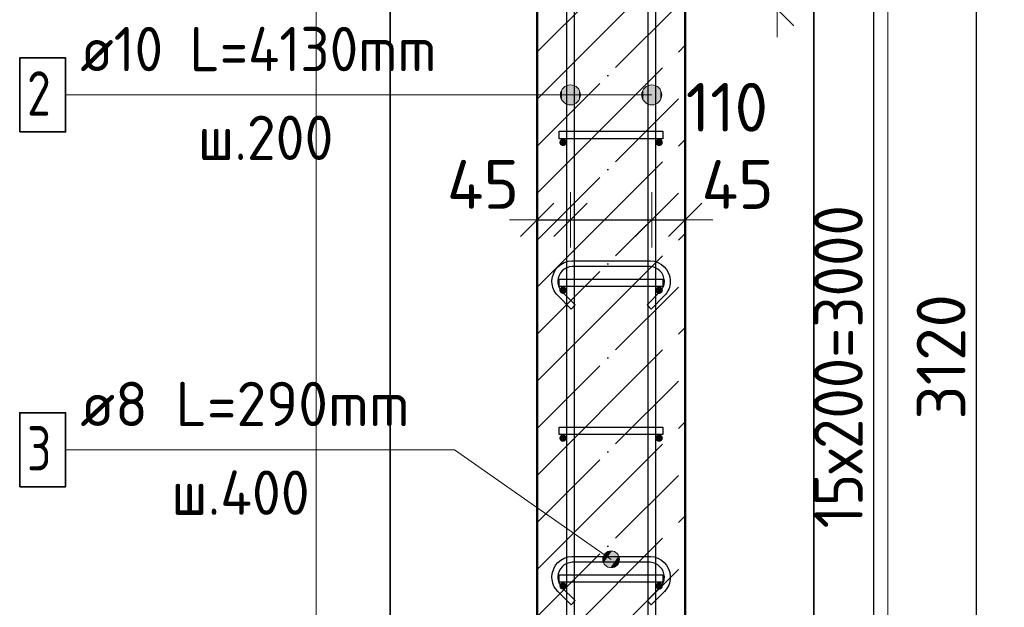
# Model space of a CAD drawing. Header units: millimetres. Extents: x 9402 to 69898, y -2829 to 22870.
# Tile 4 of 69: x 10098 to 11430, y 8024 to 8819. Entities that reach past the tile are written whole.
import ezdxf

# ---------------------------------------------------------------- set-up
doc = ezdxf.new("R2010")
doc.units = ezdxf.units.MM
doc.header["$PDMODE"] = 65
doc.linetypes.add('______11', pattern=[150, 120, -15, 0, -15])
doc.linetypes.add('______5', pattern=[330, 240, -30, 30, -30])
for name, color, linetype, lineweight in [('Standard', 7, 'Continuous', 25), ('Арм.стержн. Арматура края', 96, 'Continuous', 35), ('Арм.стержн. вертикальными 1', 22, 'Continuous', 35), ('Арм.стержн.горизонт. 1', 180, 'Continuous', 35), ('Размерная линия_ общее', 7, 'Continuous', 13)]:
    doc.layers.add(name, color=color, linetype=linetype, lineweight=lineweight)
doc.layers.add('Арм.стержн.Стяжки', color=7, linetype='Continuous', lineweight=35, true_color=0x501e0f)
doc.styles.add('ISOCPEUR', font='ISOCPEUR')
doc.dimstyles.new('DIMSTYLE_5', dxfattribs={"dimtxt": 66, "dimasz": 75, "dimexe": 0, "dimexo": 0, "dimgap": 33, "dimtad": 2, "dimdec": 0, "dimrnd": 5, "dimzin": 12, "dimdsep": 46, "dimtxsty": 'ISOCPEUR', "dimblk1": 'ALL_ML_STRICH', "dimblk2": 'ALL_ML_STRICH', "dimsah": 1, "dimcen": 0, "dimclrd": 7, "dimclre": 256, "dimclrt": 7, "dimadec": 0, "dimazin": 0, "dimtfac": 1, "dimtdec": 0, "dimtix": 1, "dimtmove": 2, "dimatfit": 3, "dimfxl": 0, "dimtzin": 0, "dimlwd": 0, "dimlwe": -3, "dimarcsym": 0})
doc.dimstyles.new('DIMSTYLE_9', dxfattribs={"dimtxt": 66, "dimasz": 75, "dimexe": 0, "dimexo": 0.001, "dimgap": 33, "dimtad": 2, "dimdec": 0, "dimrnd": 5, "dimzin": 12, "dimdsep": 46, "dimtxsty": 'ISOCPEUR', "dimblk1": 'ALL_ML_STRICH', "dimblk2": 'ALL_ML_STRICH', "dimsah": 1, "dimcen": 0, "dimse1": 1, "dimse2": 1, "dimclrd": 7, "dimclre": 256, "dimclrt": 7, "dimadec": 0, "dimazin": 0, "dimtfac": 1, "dimtdec": 0, "dimtix": 1, "dimtmove": 2, "dimatfit": 3, "dimfxl": 0, "dimtvp": 1.2, "dimtzin": 0, "dimlwd": 0, "dimlwe": -3, "dimarcsym": 0})

# ---------------------------------------------------------------- blocks, each defined once
blk = doc.blocks.new('ALL_ML_STRICH')
at = {"color": 0, "linetype": 'ByBlock', "lineweight": -2}
for p, q in [((0, -0.5), (0, 0.5)), ((-0.3, -0.3), (0.3, 0.3)), ((-1, 0), (0.5, 0))]:
    blk.add_line(p, q, dxfattribs=at)
blk = doc.blocks.new('*D49')
at = {"layer": 'DEFPOINTS', "color": 7, "linetype": 'Continuous', "lineweight": 13, "transparency": 33554687}
for p in [(11094.2, 9912.6), (11122.9, 6792.6), (11392.2, 6792.6)]:
    blk.add_point(p, dxfattribs=at)
at = {"layer": 'Размерная линия_ общее', "color": 253, "linetype": 'Continuous', "lineweight": -2, "true_color": 0xa0a0a0, "transparency": 33554687}
for p, q in [((11114.2, 9912.6), (11392.2, 9912.6)), ((11142.9, 6792.6), (11392.2, 6792.6))]:
    blk.add_line(p, q, dxfattribs=at)
at = {"layer": 'Размерная линия_ общее', "color": 7, "linetype": 'Continuous', "lineweight": -2, "transparency": 33554687}
blk.add_line((11392.2, 6792.6), (11392.2, 9912.6), dxfattribs=at)
at = {"layer": 'Размерная линия_ общее', "color": 7, "linetype": 'Continuous', "lineweight": 13, "transparency": 33554687, "xscale": 75, "yscale": 75, "zscale": 75}
for p, rotation in [((11392.2, 9912.6), 90), ((11392.2, 6792.6), 270)]:
    blk.add_blockref('ALL_ML_STRICH', p, dxfattribs=dict(at, rotation=rotation))
at = {"layer": 'Размерная линия_ общее', "color": 7, "linetype": 'Continuous', "lineweight": 13, "transparency": 33554687, "insert": (11344.2, 8362.5), "char_height": 66, "width": 264, "attachment_point": 5, "rotation": 90, "style": 'ISOCPEUR'}
blk.add_mtext('\\A1;{3120}', dxfattribs=at)
blk = doc.blocks.new('*D52')
at = {"layer": 'DEFPOINTS', "color": 7, "linetype": 'Continuous', "lineweight": 13, "transparency": 33554687}
for p in [(10963, 9852.6), (10963, 6852.6), (11253.2, 6852.6)]:
    blk.add_point(p, dxfattribs=at)
at = {"layer": 'Размерная линия_ общее', "color": 253, "linetype": 'Continuous', "lineweight": -2, "true_color": 0xa0a0a0, "transparency": 33554687}
for p, q in [((10983, 9852.6), (11253.2, 9852.6)), ((10983, 6852.6), (11253.2, 6852.6))]:
    blk.add_line(p, q, dxfattribs=at)
at = {"layer": 'Размерная линия_ общее', "color": 7, "linetype": 'Continuous', "lineweight": -2, "transparency": 33554687}
blk.add_line((11253.2, 6852.6), (11253.2, 9852.6), dxfattribs=at)
at = {"layer": 'Размерная линия_ общее', "color": 7, "linetype": 'Continuous', "lineweight": 13, "transparency": 33554687, "xscale": 75, "yscale": 75, "zscale": 75}
for p, rotation in [((11253.2, 9852.6), 90), ((11253.2, 6852.6), 270)]:
    blk.add_blockref('ALL_ML_STRICH', p, dxfattribs=dict(at, rotation=rotation))
at = {"layer": 'Размерная линия_ общее', "color": 7, "linetype": 'Continuous', "lineweight": 13, "transparency": 33554687, "insert": (11172.2, 8130.6), "char_height": 66, "width": 3.3, "attachment_point": 1, "rotation": 90, "line_spacing_factor": 0.60241, "style": 'ISOCPEUR'}
blk.add_mtext('\\W0.91;15х200=3000', dxfattribs=at)
blk = doc.blocks.new('*D56')
at = {"layer": 'DEFPOINTS', "color": 7, "linetype": 'Continuous', "lineweight": 13, "transparency": 33554687}
for p in [(10998, 9912.6), (10849, 8832.6), (11122.6, 8832.6)]:
    blk.add_point(p, dxfattribs=at)
at = {"layer": 'Размерная линия_ общее', "color": 253, "linetype": 'Continuous', "lineweight": -2, "true_color": 0xa0a0a0, "transparency": 33554687}
for p, q in [((11018, 9912.6), (11122.6, 9912.6)), ((10869, 8832.6), (11122.6, 8832.6))]:
    blk.add_line(p, q, dxfattribs=at)
at = {"layer": 'Размерная линия_ общее', "color": 7, "linetype": 'Continuous', "lineweight": -2, "transparency": 33554687}
blk.add_line((11122.6, 8832.6), (11122.6, 9912.6), dxfattribs=at)
at = {"layer": 'Размерная линия_ общее', "color": 7, "linetype": 'Continuous', "lineweight": 13, "transparency": 33554687, "xscale": 75, "yscale": 75, "zscale": 75}
for p, rotation in [((11122.6, 9912.6), 90), ((11122.6, 8832.6), 270)]:
    blk.add_blockref('ALL_ML_STRICH', p, dxfattribs=dict(at, rotation=rotation))
at = {"layer": 'Размерная линия_ общее', "color": 7, "linetype": 'Continuous', "lineweight": 13, "transparency": 33554687, "insert": (11074.6, 9382.5), "char_height": 66, "width": 264, "attachment_point": 5, "rotation": 90, "style": 'ISOCPEUR'}
blk.add_mtext('\\A1;{1080}', dxfattribs=at)
blk = doc.blocks.new('*D61')
at = {"layer": 'DEFPOINTS', "color": 7, "linetype": 'Continuous', "lineweight": 13, "transparency": 33554687}
for p in [(10798, 8547.8), (10843, 8550.1), (10798, 8538.4)]:
    blk.add_point(p, dxfattribs=at)
at = {"layer": 'Размерная линия_ общее', "color": 7, "linetype": 'Continuous', "lineweight": -2, "transparency": 33554687}
blk.add_line((10798, 8547.8), (10843, 8547.8), dxfattribs=at)
at = {"layer": 'Размерная линия_ общее', "color": 7, "linetype": 'Continuous', "lineweight": 13, "transparency": 33554687, "xscale": 75, "yscale": 75, "zscale": 75, "rotation": 180}
blk.add_blockref('ALL_ML_STRICH', (10798, 8547.8), dxfattribs=at)
at = {"layer": 'Размерная линия_ общее', "color": 7, "linetype": 'Continuous', "lineweight": 13, "transparency": 33554687, "xscale": 75, "yscale": 75, "zscale": 75}
blk.add_blockref('ALL_ML_STRICH', (10843, 8547.8), dxfattribs=at)
at = {"layer": 'Размерная линия_ общее', "color": 7, "linetype": 'Continuous', "lineweight": 13, "transparency": 33554687, "insert": (10724.8, 8595.8), "char_height": 66, "width": 132, "attachment_point": 5, "style": 'ISOCPEUR'}
blk.add_mtext('\\A1;{45}', dxfattribs=at)
blk = doc.blocks.new('*D62')
at = {"layer": 'DEFPOINTS', "color": 7, "linetype": 'Continuous', "lineweight": 13, "transparency": 33554687}
for p in [(10843, 8550.1), (10843, 8547.8), (10953, 8554)]:
    blk.add_point(p, dxfattribs=at)
at = {"layer": 'Размерная линия_ общее', "color": 7, "linetype": 'Continuous', "lineweight": -2, "transparency": 33554687}
blk.add_line((10843, 8547.8), (10953, 8547.8), dxfattribs=at)
at = {"layer": 'Размерная линия_ общее', "color": 7, "linetype": 'Continuous', "lineweight": 13, "transparency": 33554687, "xscale": 75, "yscale": 75, "zscale": 75, "rotation": 180}
blk.add_blockref('ALL_ML_STRICH', (10843, 8547.8), dxfattribs=at)
at = {"layer": 'Размерная линия_ общее', "color": 7, "linetype": 'Continuous', "lineweight": 13, "transparency": 33554687, "xscale": 75, "yscale": 75, "zscale": 75}
blk.add_blockref('ALL_ML_STRICH', (10953, 8547.8), dxfattribs=at)
at = {"layer": 'Размерная линия_ общее', "color": 7, "linetype": 'Continuous', "lineweight": 13, "transparency": 33554687, "insert": (11054.6, 8700.1), "char_height": 66, "width": 198, "attachment_point": 5, "style": 'ISOCPEUR'}
blk.add_mtext('\\A1;{110}', dxfattribs=at)
blk = doc.blocks.new('*D63')
at = {"layer": 'DEFPOINTS', "color": 7, "linetype": 'Continuous', "lineweight": 13, "transparency": 33554687}
for p in [(10953, 8554), (10953, 8547.8), (10998, 8546.9)]:
    blk.add_point(p, dxfattribs=at)
at = {"layer": 'Размерная линия_ общее', "color": 7, "linetype": 'Continuous', "lineweight": -2, "transparency": 33554687}
blk.add_line((10953, 8547.8), (10998, 8547.8), dxfattribs=at)
at = {"layer": 'Размерная линия_ общее', "color": 7, "linetype": 'Continuous', "lineweight": 13, "transparency": 33554687, "xscale": 75, "yscale": 75, "zscale": 75, "rotation": 180}
blk.add_blockref('ALL_ML_STRICH', (10953, 8547.8), dxfattribs=at)
at = {"layer": 'Размерная линия_ общее', "color": 7, "linetype": 'Continuous', "lineweight": 13, "transparency": 33554687, "xscale": 75, "yscale": 75, "zscale": 75}
blk.add_blockref('ALL_ML_STRICH', (10998, 8547.8), dxfattribs=at)
at = {"layer": 'Размерная линия_ общее', "color": 7, "linetype": 'Continuous', "lineweight": 13, "transparency": 33554687, "insert": (11069.1, 8595.7), "char_height": 66, "width": 132, "attachment_point": 5, "style": 'ISOCPEUR'}
blk.add_mtext('\\A1;{45}', dxfattribs=at)

msp = doc.modelspace()

# ---------------------------------------------------------------- hatches: boundary and pattern name
at = {"layer": 'Арм.стержн. вертикальными 1', "linetype": 'Continuous', "lineweight": 13, "transparency": 33554687}
for points in [[(10831.4, 8710.1), (10831.4, 8723.6), (10829.5, 8716.8)], [(10831.4, 8710.1), (10831.4, 8723.6), (10829.5, 8716.8)], [(10831.4, 8723.6), (10836.3, 8705.2), (10836.3, 8728.4)], [(10831.4, 8723.6), (10836.3, 8705.2), (10836.3, 8728.4)], [(10831.4, 8723.6), (10831.4, 8710.1), (10836.3, 8705.2)], [(10831.4, 8723.6), (10831.4, 8710.1), (10836.3, 8705.2)], [(10836.3, 8728.4), (10843, 8703.3), (10843, 8730.3)], [(10836.3, 8728.4), (10843, 8703.3), (10843, 8730.3)], [(10836.3, 8728.4), (10836.3, 8705.2), (10843, 8703.3)], [(10836.3, 8728.4), (10836.3, 8705.2), (10843, 8703.3)], [(10843, 8730.3), (10843, 8703.3), (10849.8, 8705.2)], [(10843, 8730.3), (10849.8, 8705.2), (10849.8, 8728.4)], [(10843, 8730.3), (10843, 8703.3), (10849.8, 8705.2)], [(10843, 8730.3), (10849.8, 8705.2), (10849.8, 8728.4)], [(10849.8, 8728.4), (10849.8, 8705.2), (10854.6, 8710.1)], [(10849.8, 8728.4), (10854.6, 8710.1), (10854.6, 8723.6)], [(10849.8, 8728.4), (10849.8, 8705.2), (10854.6, 8710.1)], [(10849.8, 8728.4), (10854.6, 8710.1), (10854.6, 8723.6)], [(10854.6, 8723.6), (10854.6, 8710.1), (10856.5, 8716.8)], [(10854.6, 8723.6), (10854.6, 8710.1), (10856.5, 8716.8)], [(10941.4, 8710.1), (10941.4, 8723.6), (10939.5, 8716.8)], [(10941.4, 8710.1), (10941.4, 8723.6), (10939.5, 8716.8)], [(10941.4, 8723.6), (10946.3, 8705.2), (10946.3, 8728.4)], [(10941.4, 8723.6), (10946.3, 8705.2), (10946.3, 8728.4)], [(10941.4, 8723.6), (10941.4, 8710.1), (10946.3, 8705.2)], [(10941.4, 8723.6), (10941.4, 8710.1), (10946.3, 8705.2)], [(10946.3, 8728.4), (10953, 8703.3), (10953, 8730.3)], [(10946.3, 8728.4), (10953, 8703.3), (10953, 8730.3)], [(10946.3, 8728.4), (10946.3, 8705.2), (10953, 8703.3)], [(10946.3, 8728.4), (10946.3, 8705.2), (10953, 8703.3)], [(10953, 8730.3), (10953, 8703.3), (10959.8, 8705.2)], [(10953, 8730.3), (10959.8, 8705.2), (10959.8, 8728.4)], [(10953, 8730.3), (10953, 8703.3), (10959.8, 8705.2)], [(10953, 8730.3), (10959.8, 8705.2), (10959.8, 8728.4)], [(10959.8, 8728.4), (10959.8, 8705.2), (10964.6, 8710.1)], [(10959.8, 8728.4), (10964.6, 8710.1), (10964.6, 8723.6)], [(10959.8, 8728.4), (10959.8, 8705.2), (10964.6, 8710.1)], [(10959.8, 8728.4), (10964.6, 8710.1), (10964.6, 8723.6)], [(10964.6, 8723.6), (10964.6, 8710.1), (10966.5, 8716.8)], [(10964.6, 8723.6), (10964.6, 8710.1), (10966.5, 8716.8)]]:
    msp.add_hatch(color=7, dxfattribs=at).paths.add_polyline_path(points)
at = {"layer": 'Арм.стержн.горизонт. 1', "linetype": 'Continuous', "lineweight": 50, "transparency": 33554687}
for points in [[(10838, 8652.6), (10837.6, 8654.5), (10836.6, 8656.1), (10834.9, 8657.2), (10833, 8657.6), (10831.1, 8657.2), (10829.5, 8656.1), (10828.4, 8654.5), (10828, 8652.6), (10828.4, 8650.7), (10829.5, 8649.1), (10831.1, 8648), (10833, 8647.6), (10834.9, 8648), (10836.6, 8649.1), (10837.6, 8650.7)], [(10968, 8652.6), (10967.6, 8654.5), (10966.6, 8656.1), (10964.9, 8657.2), (10963, 8657.6), (10961.1, 8657.2), (10959.5, 8656.1), (10958.4, 8654.5), (10958, 8652.6), (10958.4, 8650.7), (10959.5, 8649.1), (10961.1, 8648), (10963, 8647.6), (10964.9, 8648), (10966.6, 8649.1), (10967.6, 8650.7)], [(10838, 8452.6), (10837.6, 8454.5), (10836.6, 8456.1), (10834.9, 8457.2), (10833, 8457.6), (10831.1, 8457.2), (10829.5, 8456.1), (10828.4, 8454.5), (10828, 8452.6), (10828.4, 8450.7), (10829.5, 8449.1), (10831.1, 8448), (10833, 8447.6), (10834.9, 8448), (10836.6, 8449.1), (10837.6, 8450.7)], [(10968, 8452.6), (10967.6, 8454.5), (10966.6, 8456.1), (10964.9, 8457.2), (10963, 8457.6), (10961.1, 8457.2), (10959.5, 8456.1), (10958.4, 8454.5), (10958, 8452.6), (10958.4, 8450.7), (10959.5, 8449.1), (10961.1, 8448), (10963, 8447.6), (10964.9, 8448), (10966.6, 8449.1), (10967.6, 8450.7)], [(10838, 8252.6), (10837.6, 8254.5), (10836.6, 8256.1), (10834.9, 8257.2), (10833, 8257.6), (10831.1, 8257.2), (10829.5, 8256.1), (10828.4, 8254.5), (10828, 8252.6), (10828.4, 8250.7), (10829.5, 8249.1), (10831.1, 8248), (10833, 8247.6), (10834.9, 8248), (10836.6, 8249.1), (10837.6, 8250.7)], [(10968, 8252.6), (10967.6, 8254.5), (10966.6, 8256.1), (10964.9, 8257.2), (10963, 8257.6), (10961.1, 8257.2), (10959.5, 8256.1), (10958.4, 8254.5), (10958, 8252.6), (10958.4, 8250.7), (10959.5, 8249.1), (10961.1, 8248), (10963, 8247.6), (10964.9, 8248), (10966.6, 8249.1), (10967.6, 8250.7)], [(10838, 8052.6), (10837.6, 8054.5), (10836.6, 8056.1), (10834.9, 8057.2), (10833, 8057.6), (10831.1, 8057.2), (10829.5, 8056.1), (10828.4, 8054.5), (10828, 8052.6), (10828.4, 8050.7), (10829.5, 8049.1), (10831.1, 8048), (10833, 8047.6), (10834.9, 8048), (10836.6, 8049.1), (10837.6, 8050.7)], [(10968, 8052.6), (10967.6, 8054.5), (10966.6, 8056.1), (10964.9, 8057.2), (10963, 8057.6), (10961.1, 8057.2), (10959.5, 8056.1), (10958.4, 8054.5), (10958, 8052.6), (10958.4, 8050.7), (10959.5, 8049.1), (10961.1, 8048), (10963, 8047.6), (10964.9, 8048), (10966.6, 8049.1), (10967.6, 8050.7)]]:
    msp.add_hatch(color=4, dxfattribs=at).paths.add_polyline_path(points)
at = {"layer": 'Арм.стержн.Стяжки', "linetype": 'Continuous', "lineweight": 13, "transparency": 33554687}
for points in [[(10886.9, 8089.6), (10893.3, 8098.8), (10888.8, 8095.1)], [(10893.3, 8098.8), (10886.9, 8089.6), (10887.9, 8083.9)], [(10893.3, 8098.8), (10887.9, 8083.9), (10899, 8099.8)], [(10899, 8099.8), (10887.9, 8083.9), (10891.6, 8079.4)], [(10899, 8099.8), (10891.6, 8079.4), (10904.5, 8097.8)], [(10904.5, 8097.8), (10891.6, 8079.4), (10897.1, 8077.5)], [(10904.5, 8097.8), (10897.1, 8077.5), (10908.2, 8093.3)], [(10908.2, 8093.3), (10897.1, 8077.5), (10902.7, 8078.5)], [(10908.2, 8093.3), (10902.7, 8078.5), (10909.2, 8087.7)], [(10909.2, 8087.7), (10902.7, 8078.5), (10907.2, 8082.2)]]:
    msp.add_hatch(color=7, dxfattribs=at).paths.add_polyline_path(points)

# ---------------------------------------------------------------- linework, layer by layer
at = {"color": 52, "linetype": 'Continuous', "lineweight": -3, "transparency": 33554687}
for p, q in [((10599.3, 11214.9), (10599.3, 6447.4)), ((10599.3, 6447.4), (10599.3, 11214.9)), ((11172.2, 6447.4), (11172.2, 11214.9)), ((11172.2, 11214.9), (11172.2, 6447.4))]:
    msp.add_line(p, q, dxfattribs=at)
at = {"layer": 'Standard', "color": 7, "linetype": 'Continuous', "lineweight": 50, "transparency": 33554687}
for p, q in [((10798, 9912.6), (10798, 6792.6)), ((10998, 6792.6), (10998, 9912.6))]:
    msp.add_line(p, q, dxfattribs=at)
at = {"layer": 'Standard', "color": 7, "linetype": '______11', "lineweight": -3, "transparency": 33554687}
for p, q in [((10798, 8774.9), (10998, 8974.9)), ((10798, 8647.6), (10998, 8847.6)), ((10798, 8520.3), (10998, 8720.3)), ((10798, 8393), (10998, 8593)), ((10798, 8265.7), (10998, 8465.7)), ((10798, 8138.5), (10998, 8338.5)), ((10798, 8011.2), (10998, 8211.2)), ((10798, 7883.9), (10998, 8083.9))]:
    msp.add_line(p, q, dxfattribs=at)
at = {"layer": 'Standard', "color": 7, "linetype": '______5', "lineweight": -3, "transparency": 33554687}
for p, q in [((10798, 8711.2), (10998, 8911.2)), ((10798, 8583.9), (10998, 8783.9)), ((10798, 8456.7), (10998, 8656.7)), ((10798, 8329.4), (10998, 8529.4)), ((10798, 8202.1), (10998, 8402.1)), ((10798, 8074.8), (10998, 8274.8)), ((10798, 7947.5), (10998, 8147.5))]:
    msp.add_line(p, q, dxfattribs=at)
at = {"layer": 'Standard', "color": 7, "linetype": 'Continuous', "lineweight": 13, "transparency": 33554687}
msp.add_lwpolyline([(10499.3, 6347.4), (11272.2, 6347.4), (11272.2, 11314.9), (10499.3, 11314.9), (10499.3, 6347.4)], dxfattribs=at)
at = {"layer": 'Арм.стержн. Арматура края', "color": 4, "linetype": 'Continuous', "lineweight": 25, "transparency": 33554687}
for points in [[(10828, 8667.6), (10968, 8667.6), (10968, 8657.6), (10828, 8657.6), (10828, 8667.6)], [(10828, 8467.6), (10968, 8467.6), (10968, 8457.6), (10828, 8457.6), (10828, 8467.6)], [(10828, 8267.6), (10968, 8267.6), (10968, 8257.6), (10828, 8257.6), (10828, 8267.6)], [(10828, 8067.6), (10968, 8067.6), (10968, 8057.6), (10828, 8057.6), (10828, 8067.6)]]:
    msp.add_lwpolyline(points, dxfattribs=at)
at = {"layer": 'Арм.стержн. вертикальными 1', "color": 7, "linetype": 'Continuous', "lineweight": 13, "transparency": 33554687}
for p, q in [((10843, 8730.3), (10843, 8730.3)), ((10843, 8730.3), (10843, 8730.3)), ((10953, 8730.3), (10953, 8730.3)), ((10953, 8730.3), (10953, 8730.3)), ((10160.3, 8716.8), (10752.3, 8716.8)), ((10752.3, 8716.8), (10953, 8716.8)), ((10752.3, 8716.8), (10843, 8716.8)), ((10752.3, 8716.8), (10953, 8716.8)), ((10752.3, 8716.8), (10843, 8716.8)), ((10829.5, 8716.8), (10829.5, 8716.8)), ((10829.5, 8716.8), (10829.5, 8716.8)), ((10856.5, 8716.8), (10856.5, 8716.8)), ((10856.5, 8716.8), (10856.5, 8716.8)), ((10939.5, 8716.8), (10939.5, 8716.8)), ((10939.5, 8716.8), (10939.5, 8716.8)), ((10966.5, 8716.8), (10966.5, 8716.8)), ((10966.5, 8716.8), (10966.5, 8716.8)), ((10843, 8703.3), (10843, 8703.3)), ((10843, 8703.3), (10843, 8703.3)), ((10953, 8703.3), (10953, 8703.3)), ((10953, 8703.3), (10953, 8703.3))]:
    msp.add_line(p, q, dxfattribs=at)
at = {"layer": 'Арм.стержн. вертикальными 1', "color": 4, "linetype": 'Continuous', "lineweight": 25, "transparency": 33554687}
for points in [[(10838, 6792.6), (10838, 10922.6), (10848, 10922.6), (10848, 6792.6), (10838, 6792.6)], [(10838, 6792.6), (10838, 10922.6), (10848, 10922.6), (10848, 6792.6), (10838, 6792.6)], [(10948, 6792.6), (10948, 10922.6), (10958, 10922.6), (10958, 6792.6), (10948, 6792.6)], [(10948, 6792.6), (10948, 10922.6), (10958, 10922.6), (10958, 6792.6), (10948, 6792.6)]]:
    msp.add_lwpolyline(points, dxfattribs=at)
at = {"layer": 'Арм.стержн. вертикальными 1', "color": 7, "linetype": 'Continuous', "lineweight": 35, "transparency": 33554687}
msp.add_lwpolyline([(10098.3, 8666.8), (10160.3, 8666.8), (10160.3, 8766.8), (10098.3, 8766.8), (10098.3, 8666.8)], dxfattribs=at)
at = {"layer": 'Арм.стержн. вертикальными 1', "color": 7, "linetype": 'Continuous', "lineweight": 13, "transparency": 33554687}
for centre in [(10843, 8716.8), (10843, 8716.8), (10953, 8716.8), (10953, 8716.8)]:
    msp.add_circle(centre, 13.5, dxfattribs=at)
at = {"layer": 'Арм.стержн.горизонт. 1', "color": 52, "linetype": 'Continuous', "lineweight": 50, "transparency": 33554687}
for p, q in [((10798, 6792.6), (10798, 9912.6)), ((10998, 6792.6), (10998, 9912.6))]:
    msp.add_line(p, q, dxfattribs=at)
at = {"layer": 'Арм.стержн.Стяжки', "color": 7, "linetype": 'Continuous', "lineweight": 13, "transparency": 33554687}
for p, q in [((10160.3, 8236.8), (10686.3, 8236.8)), ((10686.3, 8236.8), (10898, 8088.6)), ((10888.8, 8095.1), (10888.8, 8095.1)), ((10904.5, 8097.8), (10904.5, 8097.8)), ((10907.2, 8082.2), (10907.2, 8082.2)), ((10891.6, 8079.4), (10891.6, 8079.4))]:
    msp.add_line(p, q, dxfattribs=at)
at = {"layer": 'Арм.стержн.Стяжки', "color": 40, "linetype": 'Continuous', "lineweight": 25, "transparency": 33554687}
for points in [[(10843.8, 8427.2), (10825.8, 8445.3), (10824.1, 8447.2), (10822.6, 8449.3), (10821.2, 8451.6), (10820.1, 8453.9), (10819.3, 8456.3), (10818.6, 8458.9), (10818.2, 8461.4), (10818, 8463.9), (10818, 8465.9), (10818.7, 8470.8), (10820.4, 8475.9), (10823, 8480.6), (10826.2, 8484.4), (10830.1, 8487.6), (10834.7, 8490.3), (10839.8, 8491.9), (10844.7, 8492.6), (10951.3, 8492.6), (10956.2, 8491.9), (10961.3, 8490.3), (10966, 8487.6), (10969.8, 8484.4), (10973, 8480.6), (10975.7, 8475.9), (10977.3, 8470.8), (10978, 8465.9), (10978, 8463.9), (10977.8, 8461.4), (10977.4, 8458.9), (10976.8, 8456.3), (10975.9, 8453.9), (10974.8, 8451.6), (10973.5, 8449.3), (10971.9, 8447.2), (10970.3, 8445.3), (10952.2, 8427.2), (10946.6, 8432.9), (10964.4, 8450.7), (10965.7, 8452.2), (10966.8, 8453.7), (10967.7, 8455.3), (10968.5, 8457), (10969.1, 8458.7), (10969.6, 8460.5), (10969.9, 8462.4), (10970, 8464.2), (10970, 8465.4), (10969.5, 8469), (10968.3, 8472.7), (10966.4, 8476), (10964.1, 8478.7), (10961.4, 8481), (10958.1, 8482.9), (10954.4, 8484.1), (10950.8, 8484.6), (10845.3, 8484.6), (10841.6, 8484.1), (10838, 8482.9), (10834.6, 8481), (10831.9, 8478.7), (10829.6, 8476), (10827.7, 8472.7), (10826.5, 8469), (10826, 8465.4), (10826, 8464.2), (10826.2, 8462.4), (10826.5, 8460.5), (10826.9, 8458.7), (10827.5, 8457), (10828.3, 8455.3), (10829.3, 8453.7), (10830.4, 8452.2), (10831.6, 8450.7), (10849.5, 8432.9), (10843.8, 8427.2)], [(10843.8, 8027.2), (10825.8, 8045.3), (10824.1, 8047.2), (10822.6, 8049.3), (10821.2, 8051.6), (10820.1, 8053.9), (10819.3, 8056.3), (10818.6, 8058.9), (10818.2, 8061.4), (10818, 8063.9), (10818, 8065.9), (10818.7, 8070.8), (10820.4, 8075.9), (10823, 8080.6), (10826.2, 8084.4), (10830.1, 8087.6), (10834.7, 8090.3), (10839.8, 8091.9), (10844.7, 8092.6), (10951.3, 8092.6), (10956.2, 8091.9), (10961.3, 8090.3), (10966, 8087.6), (10969.8, 8084.4), (10973, 8080.6), (10975.7, 8075.9), (10977.3, 8070.8), (10978, 8065.9), (10978, 8063.9), (10977.8, 8061.4), (10977.4, 8058.9), (10976.8, 8056.3), (10975.9, 8053.9), (10974.8, 8051.6), (10973.5, 8049.3), (10971.9, 8047.2), (10970.3, 8045.3), (10952.2, 8027.2), (10946.6, 8032.9), (10964.4, 8050.7), (10965.7, 8052.2), (10966.8, 8053.7), (10967.7, 8055.3), (10968.5, 8057), (10969.1, 8058.7), (10969.6, 8060.5), (10969.9, 8062.4), (10970, 8064.2), (10970, 8065.4), (10969.5, 8069), (10968.3, 8072.7), (10966.4, 8076), (10964.1, 8078.7), (10961.4, 8081), (10958.1, 8082.9), (10954.4, 8084.1), (10950.8, 8084.6), (10845.3, 8084.6), (10841.6, 8084.1), (10838, 8082.9), (10834.6, 8081), (10831.9, 8078.7), (10829.6, 8076), (10827.7, 8072.7), (10826.5, 8069), (10826, 8065.4), (10826, 8064.2), (10826.2, 8062.4), (10826.5, 8060.5), (10826.9, 8058.7), (10827.5, 8057), (10828.3, 8055.3), (10829.3, 8053.7), (10830.4, 8052.2), (10831.6, 8050.7), (10849.5, 8032.9), (10843.8, 8027.2)]]:
    msp.add_lwpolyline(points, dxfattribs=at)
at = {"layer": 'Арм.стержн.Стяжки', "color": 7, "linetype": 'Continuous', "lineweight": 35, "transparency": 33554687}
msp.add_lwpolyline([(10098.3, 8186.8), (10160.3, 8186.8), (10160.3, 8286.8), (10098.3, 8286.8), (10098.3, 8186.8)], dxfattribs=at)
at = {"layer": 'Арм.стержн.Стяжки', "color": 7, "linetype": 'Continuous', "lineweight": 13, "transparency": 33554687}
msp.add_circle((10898, 8088.6), 11.3, dxfattribs=at)

# ---------------------------------------------------------------- texts
at = {"layer": 'Арм.стержн. вертикальными 1', "color": 7, "linetype": 'Continuous', "lineweight": 25, "transparency": 33554687, "char_height": 60, "attachment_point": 7, "style": 'ISOCPEUR'}
for s, insert, width in [('\\W0.94;ø10 L=4130mm ', (10180.3, 8748.8), 579.953), ('\\W0.78;2', (10108.3, 8688.8), 65.281), ('\\W0.95;ш.200 ', (10339.3, 8628.8), 262.399)]:
    msp.add_mtext(s, dxfattribs=dict(at, insert=insert, width=width))
at = {"layer": 'Арм.стержн.Стяжки', "color": 7, "linetype": 'Continuous', "lineweight": 25, "transparency": 33554687, "char_height": 60, "attachment_point": 7, "style": 'ISOCPEUR'}
for s, insert, width in [('\\W0.98;ø8 L=290mm ', (10180.3, 8268.8), 515.053), ('\\W0.78;3', (10108.3, 8208.8), 65.281), ('\\W0.95;ш.400 ', (10303.3, 8148.8), 268.447)]:
    msp.add_mtext(s, dxfattribs=dict(at, insert=insert, width=width))

# ---------------------------------------------------------------- dimensions: what is measured, and where the dimension line sits
at = {"layer": 'Размерная линия_ общее', "color": 7, "linetype": 'Continuous', "lineweight": 13, "transparency": 33554687}
for base, p1, p2, picture, middle in [((11122.6, 9912.6), (10869, 8832.6), (11018, 9912.6), '*D56', (11074.6, 9382.5)), ((11392.2, 9912.6), (11142.9, 6792.6), (11114.2, 9912.6), '*D49', (11344.2, 8362.5))]:
    dim = msp.add_linear_dim(base=base, p1=p1, p2=p2, angle=90, dimstyle='DIMSTYLE_5', override={"dimpost": '<>', "dimclrd": 7, "dimclre": 253, "dimclrt": 7, "dimlwd": 0, "dimlwe": 65533}, dxfattribs=at)
    dim.commit()
    dim.dimension.update_dxf_attribs({"geometry": picture, "text_midpoint": middle, "dimtype": 160})
dim = msp.add_linear_dim(base=(11253.2, 9852.6), p1=(10983, 6852.6), p2=(10983, 9852.6), angle=90, text='\\W0.91;15х200=3000', dimstyle='DIMSTYLE_5', override={"dimpost": '<>', "dimclrd": 7, "dimclre": 253, "dimclrt": 7, "dimlwd": 0, "dimlwe": 65533}, dxfattribs=at)
dim.commit()
dim.dimension.update_dxf_attribs({"geometry": '*D52', "text_midpoint": (11220.2, 8352.6), "dimtype": 160})
for base, p1, p2, picture, middle in [((10953, 8547.8), (10843, 8550.1), (10953, 8554), '*D62', (11054.6, 8700.1)), ((10843, 8547.8), (10798, 8538.4), (10843, 8550.1), '*D61', (10724.8, 8595.8)), ((10998, 8547.8), (10953, 8554), (10998, 8546.9), '*D63', (11069.1, 8595.7))]:
    dim = msp.add_linear_dim(base=base, p1=p1, p2=p2, dimstyle='DIMSTYLE_9', override={"dimpost": '<>', "dimclrd": 7, "dimclre": 253, "dimclrt": 7, "dimlwd": 0, "dimlwe": 65533}, dxfattribs=at)
    dim.commit()
    dim.dimension.update_dxf_attribs({"geometry": picture, "text_midpoint": middle, "dimtype": 160})

doc.saveas('drawing.dxf')
